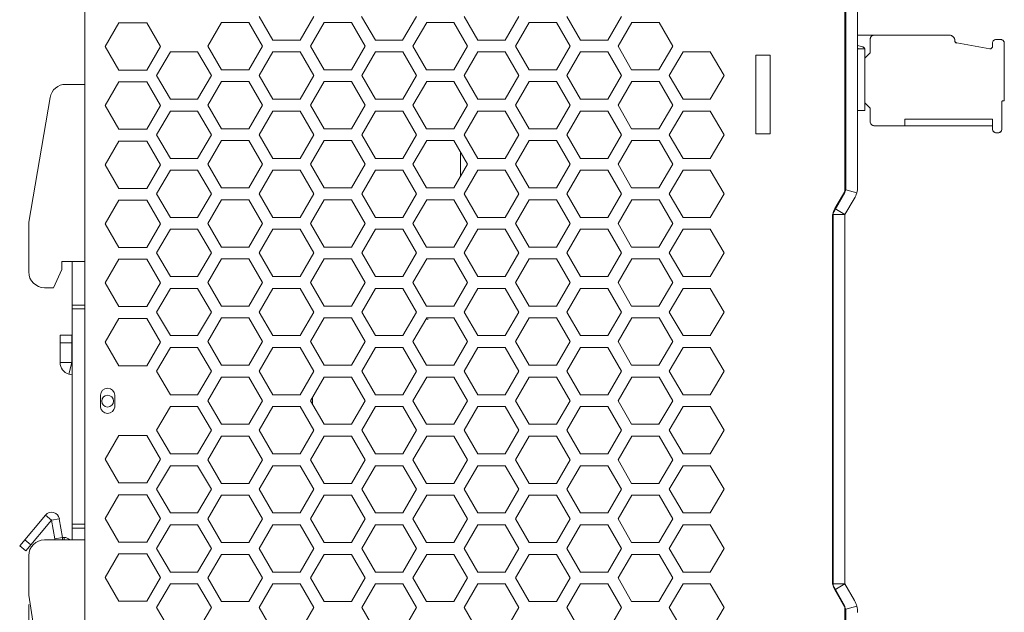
# Model space of a CAD drawing. Header units: millimetres. Extents: x 0 to 420, y 0 to 297.
# Tile 4 of 9: x 157 to 282, y 122 to 197. Entities that reach past the tile are written whole.
import ezdxf

# ---------------------------------------------------------------- set-up
doc = ezdxf.new("R2010")
doc.units = ezdxf.units.MM
doc.layers.get('0').update_dxf_attribs({"linetype": 'CONTINUOUS', "lineweight": 13})
doc.layers.get('Defpoints').update_dxf_attribs({"linetype": 'CONTINUOUS', "lineweight": 13})
doc.layers.add('Dimension', color=2, linetype='CONTINUOUS', lineweight=9)
doc.styles.get("Standard").update_dxf_attribs({"font": 'romans.shx'})
doc.dimstyles.new('yutana', dxfattribs={"dimtxt": 3.5, "dimasz": 3, "dimexe": 1, "dimexo": 0.6, "dimgap": 1.5, "dimtad": 1, "dimdec": 1, "dimzin": 0, "dimdsep": 46, "dimtxsty": 'Standard', "dimcen": 0, "dimadec": 0, "dimazin": 0, "dimtp": 0.01, "dimtm": 0.01, "dimtfac": 1, "dimtdec": 1, "dimtmove": 0, "dimatfit": 3, "dimfxl": 1, "dimtolj": 1, "dimtzin": 0, "dimlwd": 0, "dimlwe": 0, "dimarcsym": 0})

# ---------------------------------------------------------------- blocks, each defined once
blk = doc.blocks.new('*D5')
at = {"layer": 'Defpoints', "color": 0, "ltscale": 5}
for p in [(158.15, 123.7), (281.85, 105.1), (158.15, 68)]:
    blk.add_point(p, dxfattribs=at)
at = {"layer": 'Dimension', "color": 0, "lineweight": 0, "ltscale": 5}
for p, q in [((158.15, 122.5), (158.15, 66)), ((281.85, 103.9), (281.85, 66)), ((275.85, 68), (164.15, 68))]:
    blk.add_line(p, q, dxfattribs=at)
at = {"layer": 'Dimension', "color": 0, "ltscale": 5}
for points in [[(164.15, 69), (164.15, 67), (158.15, 68)], [(275.85, 69), (275.85, 67), (281.85, 68)]]:
    blk.add_solid(points, dxfattribs=at)
at = {"layer": 'Dimension', "color": 0, "ltscale": 5, "insert": (220, 73.5), "char_height": 5, "attachment_point": 5}
blk.add_mtext('\\A1;123.7', dxfattribs=at)

msp = doc.modelspace()

# ---------------------------------------------------------------- linework, layer by layer
at = {"color": 7, "linetype": 'Continuous'}
for p, q in [((165.25, 207.5), (165.25, 88)), ((261.75, 207.5), (261.75, 175.11)), ((263.25, 207.5), (263.25, 175.52)), ((261.65, 174.74), (261.65, 205.8)), ((167.85, 193.3), (169.58, 196.3)), ((169.58, 196.3), (173.12, 196.3)), ((173.12, 196.3), (174.85, 193.3)), ((180.87, 193.36), (182.61, 196.36)), ((182.61, 196.36), (186.07, 196.36)), ((186.07, 196.36), (187.8, 193.36)), ((189.1, 194.11), (187.36, 197.11)), ((194.3, 197.11), (192.56, 194.11)), ((193.87, 193.36), (195.61, 196.36)), ((195.61, 196.36), (199.07, 196.36)), ((199.07, 196.36), (200.8, 193.36)), ((202.1, 194.11), (200.36, 197.11)), ((207.3, 197.11), (205.56, 194.11)), ((206.87, 193.36), (208.61, 196.36)), ((208.61, 196.36), (212.07, 196.36)), ((212.07, 196.36), (213.8, 193.36)), ((215.1, 194.11), (213.36, 197.11)), ((220.3, 197.11), (218.56, 194.11)), ((219.87, 193.36), (221.61, 196.36)), ((221.61, 196.36), (225.07, 196.36)), ((225.07, 196.36), (226.8, 193.36)), ((228.1, 194.11), (226.36, 197.11)), ((233.3, 197.11), (231.56, 194.11)), ((232.87, 193.36), (234.61, 196.36)), ((234.61, 196.36), (238.07, 196.36)), ((238.07, 196.36), (239.8, 193.36)), ((192.56, 194.11), (189.1, 194.11)), ((205.56, 194.11), (202.1, 194.11)), ((218.56, 194.11), (215.1, 194.11)), ((231.56, 194.11), (228.1, 194.11)), ((274.87, 194.75), (263.25, 194.75)), ((264.85, 194.25), (264.85, 192.52)), ((275.57, 194.05), (275.57, 194.04)), ((280, 193.01), (275.82, 193.75)), ((280.35, 193.7), (280.35, 193.31)), ((281.35, 194.2), (280.85, 194.2)), ((281.85, 193.7), (281.85, 186.5)), ((169.58, 190.3), (167.85, 193.3)), ((174.85, 193.3), (173.12, 190.3)), ((174.37, 189.61), (176.11, 192.61)), ((176.11, 192.61), (179.57, 192.61)), ((179.57, 192.61), (181.31, 189.61)), ((182.6, 190.36), (180.87, 193.36)), ((187.8, 193.36), (186.06, 190.36)), ((187.37, 189.61), (189.11, 192.61)), ((189.11, 192.61), (192.57, 192.61)), ((192.57, 192.61), (194.31, 189.61)), ((195.6, 190.36), (193.87, 193.36)), ((200.8, 193.36), (199.06, 190.36)), ((200.37, 189.61), (202.11, 192.61)), ((202.11, 192.61), (205.57, 192.61)), ((205.57, 192.61), (207.31, 189.61)), ((208.6, 190.36), (206.87, 193.36)), ((213.8, 193.36), (212.06, 190.36)), ((213.37, 189.61), (215.11, 192.61)), ((215.11, 192.61), (218.57, 192.61)), ((218.57, 192.61), (220.31, 189.61)), ((221.6, 190.36), (219.87, 193.36)), ((226.8, 193.36), (225.06, 190.36)), ((226.37, 189.61), (228.11, 192.61)), ((228.11, 192.61), (231.57, 192.61)), ((231.57, 192.61), (233.31, 189.61)), ((234.6, 190.36), (232.87, 193.36)), ((239.8, 193.36), (238.06, 190.36)), ((239.37, 189.61), (241.11, 192.61)), ((241.11, 192.61), (244.57, 192.61)), ((244.57, 192.61), (246.31, 189.61)), ((263.93, 193.24), (263.25, 193.42)), ((263.25, 193.08), (263.37, 193.02)), ((264.15, 193.02), (263.37, 193.02)), ((264.15, 193.02), (264.15, 185.2)), ((264.85, 192.52), (264.15, 191.82)), ((250.35, 192.2), (252.15, 192.2)), ((250.35, 182.2), (250.35, 192.2)), ((252.15, 192.2), (252.15, 182.2)), ((173.12, 190.3), (169.58, 190.3)), ((186.06, 190.36), (182.6, 190.36)), ((199.06, 190.36), (195.6, 190.36)), ((212.06, 190.36), (208.6, 190.36)), ((225.06, 190.36), (221.6, 190.36)), ((238.06, 190.36), (234.6, 190.36)), ((167.85, 185.8), (169.58, 188.8)), ((169.58, 188.8), (173.12, 188.8)), ((173.12, 188.8), (174.85, 185.8)), ((176.11, 186.61), (174.37, 189.61)), ((181.31, 189.61), (179.57, 186.61)), ((180.87, 185.86), (182.61, 188.86)), ((182.61, 188.86), (186.07, 188.86)), ((186.07, 188.86), (187.8, 185.86)), ((189.11, 186.61), (187.37, 189.61)), ((194.31, 189.61), (192.57, 186.61)), ((193.87, 185.86), (195.61, 188.86)), ((195.61, 188.86), (199.07, 188.86)), ((199.07, 188.86), (200.8, 185.86)), ((202.11, 186.61), (200.37, 189.61)), ((207.31, 189.61), (205.57, 186.61)), ((206.87, 185.86), (208.61, 188.86)), ((208.61, 188.86), (212.07, 188.86)), ((212.07, 188.86), (213.8, 185.86)), ((215.11, 186.61), (213.37, 189.61)), ((220.31, 189.61), (218.57, 186.61)), ((219.87, 185.86), (221.61, 188.86)), ((221.61, 188.86), (225.07, 188.86)), ((225.07, 188.86), (226.8, 185.86)), ((228.11, 186.61), (226.37, 189.61)), ((233.31, 189.61), (231.57, 186.61)), ((232.87, 185.86), (234.61, 188.86)), ((234.61, 188.86), (238.07, 188.86)), ((238.07, 188.86), (239.8, 185.86)), ((241.11, 186.61), (239.37, 189.61)), ((246.31, 189.61), (244.57, 186.61)), ((162.84, 188.5), (165.25, 188.5)), ((160.87, 186.84), (158.15, 171)), ((179.57, 186.61), (176.11, 186.61)), ((192.57, 186.61), (189.11, 186.61)), ((205.57, 186.61), (202.11, 186.61)), ((218.57, 186.61), (215.11, 186.61)), ((231.57, 186.61), (228.11, 186.61)), ((244.57, 186.61), (241.11, 186.61)), ((264.18, 186.15), (264.85, 185.48)), ((281.55, 186.3), (281.55, 182.85)), ((281.75, 186.4), (281.65, 186.4)), ((169.58, 182.8), (167.85, 185.8)), ((174.85, 185.8), (173.12, 182.8)), ((174.37, 182.11), (176.11, 185.11)), ((176.11, 185.11), (179.57, 185.11)), ((179.57, 185.11), (181.31, 182.11)), ((182.6, 182.86), (180.87, 185.86)), ((187.8, 185.86), (186.06, 182.86)), ((187.37, 182.11), (189.11, 185.11)), ((189.11, 185.11), (192.57, 185.11)), ((192.57, 185.11), (194.31, 182.11)), ((195.6, 182.86), (193.87, 185.86)), ((200.8, 185.86), (199.06, 182.86)), ((200.37, 182.11), (202.11, 185.11)), ((202.11, 185.11), (205.57, 185.11)), ((205.57, 185.11), (207.31, 182.11)), ((208.6, 182.86), (206.87, 185.86)), ((213.8, 185.86), (212.06, 182.86)), ((213.37, 182.11), (215.11, 185.11)), ((215.11, 185.11), (218.57, 185.11)), ((218.57, 185.11), (220.31, 182.11)), ((221.6, 182.86), (219.87, 185.86)), ((226.8, 185.86), (225.06, 182.86)), ((226.37, 182.11), (228.11, 185.11)), ((228.11, 185.11), (231.57, 185.11)), ((231.57, 185.11), (233.31, 182.11)), ((234.6, 182.86), (232.87, 185.86)), ((239.8, 185.86), (238.06, 182.86)), ((239.37, 182.11), (241.11, 185.11)), ((241.11, 185.11), (244.57, 185.11)), ((244.57, 185.11), (246.31, 182.11)), ((264.15, 185.2), (263.25, 185.2)), ((264.85, 185.48), (264.85, 183.75)), ((269.25, 184.1), (269.25, 183.25)), ((280.35, 184.1), (269.25, 184.1)), ((280.35, 184.1), (280.35, 182.85)), ((173.12, 182.8), (169.58, 182.8)), ((186.06, 182.86), (182.6, 182.86)), ((199.06, 182.86), (195.6, 182.86)), ((212.06, 182.86), (208.6, 182.86)), ((225.06, 182.86), (221.6, 182.86)), ((238.06, 182.86), (234.6, 182.86)), ((280.35, 183.25), (265.35, 183.25)), ((281.05, 182.35), (280.85, 182.35)), ((167.85, 178.3), (169.58, 181.3)), ((169.58, 181.3), (173.12, 181.3)), ((173.12, 181.3), (174.85, 178.3)), ((176.11, 179.11), (174.37, 182.11)), ((181.31, 182.11), (179.57, 179.11)), ((180.87, 178.36), (182.61, 181.36)), ((182.61, 181.36), (186.07, 181.36)), ((186.07, 181.36), (187.8, 178.36)), ((189.11, 179.11), (187.37, 182.11)), ((194.31, 182.11), (192.57, 179.11)), ((193.87, 178.36), (195.61, 181.36)), ((195.61, 181.36), (199.07, 181.36)), ((199.07, 181.36), (200.8, 178.36)), ((202.11, 179.11), (200.37, 182.11)), ((207.31, 182.11), (205.57, 179.11)), ((206.87, 178.36), (208.61, 181.36)), ((208.61, 181.36), (212.07, 181.36)), ((212.07, 181.36), (213.8, 178.36)), ((215.11, 179.11), (213.37, 182.11)), ((220.31, 182.11), (218.57, 179.11)), ((219.87, 178.36), (221.61, 181.36)), ((221.61, 181.36), (225.07, 181.36)), ((225.07, 181.36), (226.8, 178.36)), ((228.11, 179.11), (226.37, 182.11)), ((233.31, 182.11), (231.57, 179.11)), ((232.87, 178.36), (234.61, 181.36)), ((234.61, 181.36), (238.07, 181.36)), ((238.07, 181.36), (239.8, 178.36)), ((241.11, 179.11), (239.37, 182.11)), ((246.31, 182.11), (244.57, 179.11)), ((252.15, 182.2), (250.35, 182.2)), ((212.9, 176.81), (212.9, 179.92)), ((179.57, 179.11), (176.11, 179.11)), ((192.57, 179.11), (189.11, 179.11)), ((205.57, 179.11), (202.11, 179.11)), ((218.57, 179.11), (215.11, 179.11)), ((231.57, 179.11), (228.11, 179.11)), ((244.57, 179.11), (241.11, 179.11)), ((169.58, 175.3), (167.85, 178.3)), ((174.85, 178.3), (173.12, 175.3)), ((174.37, 174.61), (176.11, 177.61)), ((176.11, 177.61), (179.57, 177.61)), ((179.57, 177.61), (181.31, 174.61)), ((182.6, 175.36), (180.87, 178.36)), ((187.8, 178.36), (186.06, 175.36)), ((187.37, 174.61), (189.11, 177.61)), ((187.65, 178.1), (187.75, 178.38)), ((189.11, 177.61), (192.57, 177.61)), ((192.57, 177.61), (194.31, 174.61)), ((195.6, 175.36), (193.87, 178.36)), ((200.8, 178.36), (199.06, 175.36)), ((200.37, 174.61), (202.11, 177.61)), ((202.11, 177.61), (205.57, 177.61)), ((205.57, 177.61), (207.31, 174.61)), ((208.6, 175.36), (206.87, 178.36)), ((213.8, 178.36), (212.06, 175.36)), ((213.37, 174.61), (215.11, 177.61)), ((215.11, 177.61), (218.57, 177.61)), ((218.57, 177.61), (220.31, 174.61)), ((221.6, 175.36), (219.87, 178.36)), ((226.8, 178.36), (225.06, 175.36)), ((226.37, 174.61), (228.11, 177.61)), ((228.11, 177.61), (231.57, 177.61)), ((231.57, 177.61), (233.31, 174.61)), ((234.6, 175.36), (232.87, 178.36)), ((239.8, 178.36), (238.06, 175.36)), ((239.37, 174.61), (241.11, 177.61)), ((241.11, 177.61), (244.57, 177.61)), ((244.57, 177.61), (246.31, 174.61)), ((173.12, 175.3), (169.58, 175.3)), ((186.06, 175.36), (182.6, 175.36)), ((199.06, 175.36), (195.6, 175.36)), ((212.06, 175.36), (208.6, 175.36)), ((225.06, 175.36), (221.6, 175.36)), ((238.06, 175.36), (234.6, 175.36)), ((261.75, 175.11), (260.36, 172.76)), ((261.75, 175.11), (260.36, 172.76)), ((263.14, 174.73), (261.75, 175.11)), ((263.14, 174.73), (261.75, 175.11)), ((167.85, 170.8), (169.58, 173.8)), ((169.58, 173.8), (173.12, 173.8)), ((173.12, 173.8), (174.85, 170.8)), ((176.11, 171.61), (174.37, 174.61)), ((181.31, 174.61), (179.57, 171.61)), ((180.87, 170.86), (182.61, 173.86)), ((182.61, 173.86), (186.07, 173.86)), ((186.07, 173.86), (187.8, 170.86)), ((189.11, 171.61), (187.37, 174.61)), ((194.31, 174.61), (192.57, 171.61)), ((193.87, 170.86), (195.61, 173.86)), ((195.61, 173.86), (199.07, 173.86)), ((199.07, 173.86), (200.8, 170.86)), ((202.11, 171.61), (200.37, 174.61)), ((207.31, 174.61), (205.57, 171.61)), ((206.87, 170.86), (208.61, 173.86)), ((208.61, 173.86), (212.07, 173.86)), ((212.07, 173.86), (213.8, 170.86)), ((215.11, 171.61), (213.37, 174.61)), ((220.31, 174.61), (218.57, 171.61)), ((219.87, 170.86), (221.61, 173.86)), ((221.61, 173.86), (225.07, 173.86)), ((225.07, 173.86), (226.8, 170.86)), ((228.11, 171.61), (226.37, 174.61)), ((233.31, 174.61), (231.57, 171.61)), ((232.87, 170.86), (234.61, 173.86)), ((234.61, 173.86), (238.07, 173.86)), ((238.07, 173.86), (239.8, 170.86)), ((241.11, 171.61), (239.37, 174.61)), ((246.31, 174.61), (244.57, 171.61)), ((260.05, 171.97), (261.65, 174.74)), ((262.83, 173.99), (261.65, 172)), ((262.83, 173.99), (261.65, 172)), ((261.65, 172), (260.36, 172.76)), ((261.65, 172), (260.36, 172.76)), ((179.57, 171.61), (176.11, 171.61)), ((192.57, 171.61), (189.11, 171.61)), ((205.57, 171.61), (202.11, 171.61)), ((218.57, 171.61), (215.11, 171.61)), ((231.57, 171.61), (228.11, 171.61)), ((244.57, 171.61), (241.11, 171.61)), ((260.05, 125.07), (260.05, 171.97)), ((261.65, 172), (260.09, 172)), ((261.65, 172), (260.15, 172)), ((260.15, 172), (260.15, 125.1)), ((260.15, 172), (260.15, 125.1)), ((261.65, 172), (261.65, 125.1)), ((261.65, 172), (261.65, 125.1)), ((158.15, 171), (158.15, 164.7)), ((169.58, 167.8), (167.85, 170.8)), ((174.85, 170.8), (173.12, 167.8)), ((174.37, 167.11), (176.11, 170.11)), ((176.11, 170.11), (179.57, 170.11)), ((179.57, 170.11), (181.31, 167.11)), ((182.6, 167.86), (180.87, 170.86)), ((187.8, 170.86), (186.06, 167.86)), ((187.37, 167.11), (189.11, 170.11)), ((189.11, 170.11), (192.57, 170.11)), ((192.57, 170.11), (194.31, 167.11)), ((195.6, 167.86), (193.87, 170.86)), ((200.8, 170.86), (199.06, 167.86)), ((200.37, 167.11), (202.11, 170.11)), ((202.11, 170.11), (205.57, 170.11)), ((205.57, 170.11), (207.31, 167.11)), ((208.6, 167.86), (206.87, 170.86)), ((213.8, 170.86), (212.06, 167.86)), ((213.37, 167.11), (215.11, 170.11)), ((215.11, 170.11), (218.57, 170.11)), ((218.57, 170.11), (220.31, 167.11)), ((221.6, 167.86), (219.87, 170.86)), ((226.8, 170.86), (225.06, 167.86)), ((226.37, 167.11), (228.11, 170.11)), ((228.11, 170.11), (231.57, 170.11)), ((231.57, 170.11), (233.31, 167.11)), ((234.6, 167.86), (232.87, 170.86)), ((239.8, 170.86), (238.06, 167.86)), ((239.37, 167.11), (241.11, 170.11)), ((241.11, 170.11), (244.57, 170.11)), ((244.57, 170.11), (246.31, 167.11)), ((173.12, 167.8), (169.58, 167.8)), ((186.06, 167.86), (182.6, 167.86)), ((199.06, 167.86), (195.6, 167.86)), ((212.06, 167.86), (208.6, 167.86)), ((225.06, 167.86), (221.6, 167.86)), ((238.06, 167.86), (234.6, 167.86)), ((167.85, 163.3), (169.58, 166.3)), ((169.58, 166.3), (173.12, 166.3)), ((173.12, 166.3), (174.85, 163.3)), ((176.11, 164.11), (174.37, 167.11)), ((181.31, 167.11), (179.57, 164.11)), ((180.87, 163.36), (182.61, 166.36)), ((182.61, 166.36), (186.07, 166.36)), ((186.07, 166.36), (187.8, 163.36)), ((189.11, 164.11), (187.37, 167.11)), ((194.31, 167.11), (192.57, 164.11)), ((193.87, 163.36), (195.61, 166.36)), ((195.61, 166.36), (199.07, 166.36)), ((199.07, 166.36), (200.8, 163.36)), ((202.11, 164.11), (200.37, 167.11)), ((207.31, 167.11), (205.57, 164.11)), ((206.87, 163.36), (208.61, 166.36)), ((208.61, 166.36), (212.07, 166.36)), ((212.07, 166.36), (213.8, 163.36)), ((215.11, 164.11), (213.37, 167.11)), ((220.31, 167.11), (218.57, 164.11)), ((219.87, 163.36), (221.61, 166.36)), ((221.61, 166.36), (225.07, 166.36)), ((225.07, 166.36), (226.8, 163.36)), ((228.11, 164.11), (226.37, 167.11)), ((233.31, 167.11), (231.57, 164.11)), ((232.87, 163.36), (234.61, 166.36)), ((234.61, 166.36), (238.07, 166.36)), ((238.07, 166.36), (239.8, 163.36)), ((241.11, 164.11), (239.37, 167.11)), ((246.31, 167.11), (244.57, 164.11)), ((162.35, 165), (161.28, 162.7)), ((162.35, 166), (162.35, 165)), ((162.35, 166), (165.25, 166)), ((163.65, 166), (163.65, 130.7)), ((179.57, 164.11), (176.11, 164.11)), ((192.57, 164.11), (189.11, 164.11)), ((205.57, 164.11), (202.11, 164.11)), ((218.57, 164.11), (215.11, 164.11)), ((231.57, 164.11), (228.11, 164.11)), ((244.57, 164.11), (241.11, 164.11)), ((161.28, 162.7), (160.15, 162.7)), ((169.58, 160.3), (167.85, 163.3)), ((174.85, 163.3), (173.12, 160.3)), ((174.37, 159.61), (176.11, 162.61)), ((176.11, 162.61), (179.57, 162.61)), ((179.57, 162.61), (181.31, 159.61)), ((182.6, 160.36), (180.87, 163.36)), ((187.8, 163.36), (186.06, 160.36)), ((187.37, 159.61), (189.11, 162.61)), ((189.11, 162.61), (192.57, 162.61)), ((192.57, 162.61), (194.31, 159.61)), ((195.6, 160.36), (193.87, 163.36)), ((200.8, 163.36), (199.06, 160.36)), ((200.37, 159.61), (202.11, 162.61)), ((202.11, 162.61), (205.57, 162.61)), ((205.57, 162.61), (207.31, 159.61)), ((208.6, 160.36), (206.87, 163.36)), ((213.8, 163.36), (212.06, 160.36)), ((213.37, 159.61), (215.11, 162.61)), ((215.11, 162.61), (218.57, 162.61)), ((218.57, 162.61), (220.31, 159.61)), ((221.6, 160.36), (219.87, 163.36)), ((226.8, 163.36), (225.06, 160.36)), ((226.37, 159.61), (228.11, 162.61)), ((228.11, 162.61), (231.57, 162.61)), ((231.57, 162.61), (233.31, 159.61)), ((234.6, 160.36), (232.87, 163.36)), ((239.8, 163.36), (238.06, 160.36)), ((239.37, 159.61), (241.11, 162.61)), ((241.11, 162.61), (244.57, 162.61)), ((244.57, 162.61), (246.31, 159.61)), ((165.25, 160.5), (163.65, 160.5)), ((165.25, 160), (163.65, 160)), ((173.12, 160.3), (169.58, 160.3)), ((186.06, 160.36), (182.6, 160.36)), ((199.06, 160.36), (195.6, 160.36)), ((212.06, 160.36), (208.6, 160.36)), ((225.06, 160.36), (221.6, 160.36)), ((238.06, 160.36), (234.6, 160.36)), ((167.85, 155.8), (169.58, 158.8)), ((169.58, 158.8), (173.12, 158.8)), ((173.12, 158.8), (174.85, 155.8)), ((176.11, 156.61), (174.37, 159.61)), ((181.31, 159.61), (179.57, 156.61)), ((180.87, 155.86), (182.61, 158.86)), ((182.61, 158.86), (186.07, 158.86)), ((186.07, 158.86), (187.8, 155.86)), ((189.11, 156.61), (187.37, 159.61)), ((194.31, 159.61), (192.57, 156.61)), ((193.87, 155.86), (195.61, 158.86)), ((195.61, 158.86), (199.07, 158.86)), ((199.07, 158.86), (200.8, 155.86)), ((202.11, 156.61), (200.37, 159.61)), ((207.31, 159.61), (205.57, 156.61)), ((206.87, 155.86), (208.61, 158.86)), ((208.61, 158.86), (212.07, 158.86)), ((212.07, 158.86), (213.8, 155.86)), ((215.11, 156.61), (213.37, 159.61)), ((220.31, 159.61), (218.57, 156.61)), ((219.87, 155.86), (221.61, 158.86)), ((221.61, 158.86), (225.07, 158.86)), ((225.07, 158.86), (226.8, 155.86)), ((228.11, 156.61), (226.37, 159.61)), ((233.31, 159.61), (231.57, 156.61)), ((232.87, 155.86), (234.61, 158.86)), ((234.61, 158.86), (238.07, 158.86)), ((238.07, 158.86), (239.8, 155.86)), ((241.11, 156.61), (239.37, 159.61)), ((246.31, 159.61), (244.57, 156.61)), ((162.13, 153.19), (162.13, 156.69)), ((162.13, 156.69), (163.63, 156.69)), ((163.63, 156.69), (163.63, 153.19)), ((179.57, 156.61), (176.11, 156.61)), ((192.59, 156.65), (189.09, 156.65)), ((192.57, 156.61), (189.11, 156.61)), ((190.05, 156.61), (190.05, 156.65)), ((205.59, 156.65), (202.09, 156.65)), ((205.57, 156.61), (202.11, 156.61)), ((218.59, 156.65), (215.09, 156.65)), ((218.57, 156.61), (215.11, 156.61)), ((231.59, 156.65), (228.09, 156.65)), ((231.57, 156.61), (228.11, 156.61)), ((244.57, 156.61), (241.11, 156.61)), ((162.13, 155.69), (163.63, 155.69)), ((169.58, 152.8), (167.85, 155.8)), ((174.85, 155.8), (173.12, 152.8)), ((174.37, 152.11), (176.11, 155.11)), ((176.11, 155.11), (179.57, 155.11)), ((179.57, 155.11), (181.31, 152.11)), ((182.6, 152.86), (180.87, 155.86)), ((187.8, 155.86), (186.06, 152.86)), ((187.37, 152.11), (189.11, 155.11)), ((189.11, 155.11), (192.57, 155.11)), ((192.57, 155.11), (194.31, 152.11)), ((195.6, 152.86), (193.87, 155.86)), ((200.8, 155.86), (199.06, 152.86)), ((200.37, 152.11), (202.11, 155.11)), ((202.11, 155.11), (205.57, 155.11)), ((205.57, 155.11), (207.31, 152.11)), ((208.6, 152.86), (206.87, 155.86)), ((213.8, 155.86), (212.06, 152.86)), ((213.37, 152.11), (215.11, 155.11)), ((215.11, 155.11), (218.57, 155.11)), ((218.57, 155.11), (220.31, 152.11)), ((221.6, 152.86), (219.87, 155.86)), ((226.8, 155.86), (225.06, 152.86)), ((226.37, 152.11), (228.11, 155.11)), ((228.11, 155.11), (231.57, 155.11)), ((231.57, 155.11), (233.31, 152.11)), ((234.6, 152.86), (232.87, 155.86)), ((239.8, 155.86), (238.06, 152.86)), ((239.37, 152.11), (241.11, 155.11)), ((241.11, 155.11), (244.57, 155.11)), ((244.57, 155.11), (246.31, 152.11)), ((260.05, 155), (260.15, 155)), ((163.63, 153.19), (162.13, 153.19)), ((163.63, 153.19), (163.24, 151.74)), ((173.12, 152.8), (169.58, 152.8)), ((186.06, 152.86), (182.6, 152.86)), ((199.06, 152.86), (195.6, 152.86)), ((212.06, 152.86), (208.6, 152.86)), ((225.06, 152.86), (221.6, 152.86)), ((238.06, 152.86), (234.6, 152.86)), ((163.24, 151.74), (163.65, 151.63)), ((176.11, 149.11), (174.37, 152.11)), ((181.31, 152.11), (179.57, 149.11)), ((180.87, 148.36), (182.61, 151.36)), ((182.61, 151.36), (186.07, 151.36)), ((186.07, 151.36), (187.8, 148.36)), ((189.11, 149.11), (187.37, 152.11)), ((194.31, 152.11), (192.57, 149.11)), ((193.87, 148.36), (195.61, 151.36)), ((195.61, 151.36), (199.07, 151.36)), ((199.07, 151.36), (200.8, 148.36)), ((202.11, 149.11), (200.37, 152.11)), ((207.31, 152.11), (205.57, 149.11)), ((206.87, 148.36), (208.61, 151.36)), ((208.61, 151.36), (212.07, 151.36)), ((212.07, 151.36), (213.8, 148.36)), ((215.11, 149.11), (213.37, 152.11)), ((220.31, 152.11), (218.57, 149.11)), ((219.87, 148.36), (221.61, 151.36)), ((221.61, 151.36), (225.07, 151.36)), ((225.07, 151.36), (226.8, 148.36)), ((228.11, 149.11), (226.37, 152.11)), ((233.31, 152.11), (231.57, 149.11)), ((232.87, 148.36), (234.61, 151.36)), ((234.61, 151.36), (238.07, 151.36)), ((238.07, 151.36), (239.8, 148.36)), ((241.11, 149.11), (239.37, 152.11)), ((246.31, 152.11), (244.57, 149.11)), ((167.25, 147.55), (167.25, 149.05)), ((169.05, 149.05), (169.05, 147.55)), ((179.57, 149.11), (176.11, 149.11)), ((192.57, 149.11), (189.11, 149.11)), ((194.13, 147.91), (194.13, 148.82)), ((205.57, 149.11), (202.11, 149.11)), ((218.57, 149.11), (215.11, 149.11)), ((231.57, 149.11), (228.11, 149.11)), ((244.57, 149.11), (241.11, 149.11)), ((174.37, 144.61), (176.11, 147.61)), ((176.11, 147.61), (179.57, 147.61)), ((179.57, 147.61), (181.31, 144.61)), ((182.6, 145.36), (180.87, 148.36)), ((187.8, 148.36), (186.06, 145.36)), ((187.37, 144.61), (189.11, 147.61)), ((189.11, 147.61), (192.57, 147.61)), ((192.57, 147.61), (194.31, 144.61)), ((195.6, 145.36), (193.87, 148.36)), ((200.8, 148.36), (199.06, 145.36)), ((200.37, 144.61), (202.11, 147.61)), ((202.11, 147.61), (205.57, 147.61)), ((205.57, 147.61), (207.31, 144.61)), ((208.6, 145.36), (206.87, 148.36)), ((213.8, 148.36), (212.06, 145.36)), ((213.37, 144.61), (215.11, 147.61)), ((215.11, 147.61), (218.57, 147.61)), ((218.57, 147.61), (220.31, 144.61)), ((221.6, 145.36), (219.87, 148.36)), ((226.8, 148.36), (225.06, 145.36)), ((226.37, 144.61), (228.11, 147.61)), ((228.11, 147.61), (231.57, 147.61)), ((231.57, 147.61), (233.31, 144.61)), ((234.6, 145.36), (232.87, 148.36)), ((239.8, 148.36), (238.06, 145.36)), ((239.37, 144.61), (241.11, 147.61)), ((241.11, 147.61), (244.57, 147.61)), ((244.57, 147.61), (246.31, 144.61)), ((186.06, 145.36), (182.6, 145.36)), ((199.06, 145.36), (195.6, 145.36)), ((212.06, 145.36), (208.6, 145.36)), ((225.06, 145.36), (221.6, 145.36)), ((238.06, 145.36), (234.6, 145.36)), ((167.85, 140.92), (169.58, 143.92)), ((169.58, 143.92), (173.12, 143.92)), ((173.12, 143.92), (174.85, 140.92)), ((176.11, 141.61), (174.37, 144.61)), ((181.31, 144.61), (179.57, 141.61)), ((180.87, 140.86), (182.61, 143.86)), ((182.61, 143.86), (186.07, 143.86)), ((186.07, 143.86), (187.8, 140.86)), ((189.11, 141.61), (187.37, 144.61)), ((194.31, 144.61), (192.57, 141.61)), ((193.87, 140.86), (195.61, 143.86)), ((195.61, 143.86), (199.07, 143.86)), ((199.07, 143.86), (200.8, 140.86)), ((202.11, 141.61), (200.37, 144.61)), ((207.31, 144.61), (205.57, 141.61)), ((206.87, 140.86), (208.61, 143.86)), ((208.61, 143.86), (212.07, 143.86)), ((212.07, 143.86), (213.8, 140.86)), ((215.11, 141.61), (213.37, 144.61)), ((220.31, 144.61), (218.57, 141.61)), ((219.87, 140.86), (221.61, 143.86)), ((221.61, 143.86), (225.07, 143.86)), ((225.07, 143.86), (226.8, 140.86)), ((228.11, 141.61), (226.37, 144.61)), ((233.31, 144.61), (231.57, 141.61)), ((232.87, 140.86), (234.61, 143.86)), ((234.61, 143.86), (238.07, 143.86)), ((238.07, 143.86), (239.8, 140.86)), ((241.11, 141.61), (239.37, 144.61)), ((246.31, 144.61), (244.57, 141.61)), ((179.57, 141.61), (176.11, 141.61)), ((192.57, 141.61), (189.11, 141.61)), ((205.57, 141.61), (202.11, 141.61)), ((218.57, 141.61), (215.11, 141.61)), ((231.57, 141.61), (228.11, 141.61)), ((244.57, 141.61), (241.11, 141.61)), ((169.58, 137.92), (167.85, 140.92)), ((174.85, 140.92), (173.12, 137.92)), ((174.37, 137.11), (176.11, 140.11)), ((176.11, 140.11), (179.57, 140.11)), ((179.57, 140.11), (181.31, 137.11)), ((182.6, 137.86), (180.87, 140.86)), ((187.8, 140.86), (186.06, 137.86)), ((187.37, 137.11), (189.11, 140.11)), ((189.11, 140.11), (192.57, 140.11)), ((192.57, 140.11), (194.31, 137.11)), ((195.6, 137.86), (193.87, 140.86)), ((200.8, 140.86), (199.06, 137.86)), ((200.37, 137.11), (202.11, 140.11)), ((202.11, 140.11), (205.57, 140.11)), ((205.57, 140.11), (207.31, 137.11)), ((208.6, 137.86), (206.87, 140.86)), ((213.8, 140.86), (212.06, 137.86)), ((213.37, 137.11), (215.11, 140.11)), ((215.11, 140.11), (218.57, 140.11)), ((218.57, 140.11), (220.31, 137.11)), ((221.6, 137.86), (219.87, 140.86)), ((226.8, 140.86), (225.06, 137.86)), ((226.37, 137.11), (228.11, 140.11)), ((228.11, 140.11), (231.57, 140.11)), ((231.57, 140.11), (233.31, 137.11)), ((234.6, 137.86), (232.87, 140.86)), ((239.8, 140.86), (238.06, 137.86)), ((239.37, 137.11), (241.11, 140.11)), ((241.11, 140.11), (244.57, 140.11)), ((244.57, 140.11), (246.31, 137.11)), ((173.12, 137.92), (169.58, 137.92)), ((186.06, 137.86), (182.6, 137.86)), ((199.06, 137.86), (195.6, 137.86)), ((212.06, 137.86), (208.6, 137.86)), ((225.06, 137.86), (221.6, 137.86)), ((238.06, 137.86), (234.6, 137.86)), ((167.85, 133.42), (169.58, 136.42)), ((169.58, 136.42), (173.12, 136.42)), ((173.12, 136.42), (174.85, 133.42)), ((176.11, 134.11), (174.37, 137.11)), ((181.31, 137.11), (179.57, 134.11)), ((180.87, 133.36), (182.61, 136.36)), ((182.61, 136.36), (186.07, 136.36)), ((186.07, 136.36), (187.8, 133.36)), ((189.11, 134.11), (187.37, 137.11)), ((194.31, 137.11), (192.57, 134.11)), ((193.87, 133.36), (195.61, 136.36)), ((195.61, 136.36), (199.07, 136.36)), ((199.07, 136.36), (200.8, 133.36)), ((202.11, 134.11), (200.37, 137.11)), ((207.31, 137.11), (205.57, 134.11)), ((206.87, 133.36), (208.61, 136.36)), ((208.61, 136.36), (212.07, 136.36)), ((212.07, 136.36), (213.8, 133.36)), ((215.11, 134.11), (213.37, 137.11)), ((220.31, 137.11), (218.57, 134.11)), ((219.87, 133.36), (221.61, 136.36)), ((221.61, 136.36), (225.07, 136.36)), ((225.07, 136.36), (226.8, 133.36)), ((228.11, 134.11), (226.37, 137.11)), ((233.31, 137.11), (231.57, 134.11)), ((232.87, 133.36), (234.61, 136.36)), ((234.61, 136.36), (238.07, 136.36)), ((238.07, 136.36), (239.8, 133.36)), ((241.11, 134.11), (239.37, 137.11)), ((246.31, 137.11), (244.57, 134.11)), ((157.01, 129.94), (160.28, 133.84)), ((160.28, 133.84), (161.05, 133.2)), ((179.57, 134.11), (176.11, 134.11)), ((192.57, 134.11), (189.11, 134.11)), ((205.57, 134.11), (202.11, 134.11)), ((218.57, 134.11), (215.11, 134.11)), ((231.57, 134.11), (228.11, 134.11)), ((244.57, 134.11), (241.11, 134.11)), ((244.21, 134.15), (244.23, 134.11)), ((161.05, 133.2), (157.77, 129.29)), ((162.03, 133.37), (161.05, 133.2)), ((161.46, 130.83), (161.05, 133.2)), ((162.03, 133.37), (162.45, 131)), ((165.25, 132.7), (163.65, 132.7)), ((169.58, 130.42), (167.85, 133.42)), ((174.85, 133.42), (173.12, 130.42)), ((174.37, 129.61), (176.11, 132.61)), ((176.11, 132.61), (179.57, 132.61)), ((179.57, 132.61), (181.31, 129.61)), ((182.6, 130.36), (180.87, 133.36)), ((187.8, 133.36), (186.06, 130.36)), ((187.37, 129.61), (189.11, 132.61)), ((189.11, 132.61), (192.57, 132.61)), ((192.57, 132.61), (194.31, 129.61)), ((195.6, 130.36), (193.87, 133.36)), ((200.8, 133.36), (199.06, 130.36)), ((200.37, 129.61), (202.11, 132.61)), ((202.11, 132.61), (205.57, 132.61)), ((205.57, 132.61), (207.31, 129.61)), ((208.6, 130.36), (206.87, 133.36)), ((213.8, 133.36), (212.06, 130.36)), ((213.37, 129.61), (215.11, 132.61)), ((215.11, 132.61), (218.57, 132.61)), ((218.57, 132.61), (220.31, 129.61)), ((221.6, 130.36), (219.87, 133.36)), ((226.8, 133.36), (225.06, 130.36)), ((226.37, 129.61), (228.11, 132.61)), ((228.11, 132.61), (231.57, 132.61)), ((231.57, 132.61), (233.31, 129.61)), ((234.6, 130.36), (232.87, 133.36)), ((239.8, 133.36), (238.06, 130.36)), ((239.37, 129.61), (241.11, 132.61)), ((241.11, 132.61), (244.57, 132.61)), ((244.57, 132.61), (246.31, 129.61)), ((165.25, 132.2), (163.65, 132.2)), ((157.77, 129.29), (157.01, 129.94)), ((158.41, 130.06), (157.65, 130.7)), ((160.15, 130.7), (165.25, 130.7)), ((161.46, 130.83), (162.45, 131)), ((162.45, 130.7), (162.45, 131)), ((162.65, 131), (162.45, 131)), ((162.65, 131), (162.65, 130.7)), ((173.12, 130.42), (169.58, 130.42)), ((186.06, 130.36), (182.6, 130.36)), ((199.06, 130.36), (195.6, 130.36)), ((212.06, 130.36), (208.6, 130.36)), ((225.06, 130.36), (221.6, 130.36)), ((238.06, 130.36), (234.6, 130.36)), ((158.15, 123.7), (158.15, 128.7)), ((167.85, 125.92), (169.58, 128.92)), ((169.58, 128.92), (173.12, 128.92)), ((173.12, 128.92), (174.85, 125.92)), ((176.11, 126.61), (174.37, 129.61)), ((181.31, 129.61), (179.57, 126.61)), ((180.87, 125.86), (182.61, 128.86)), ((182.61, 128.86), (186.07, 128.86)), ((186.07, 128.86), (187.8, 125.86)), ((189.11, 126.61), (187.37, 129.61)), ((194.31, 129.61), (192.57, 126.61)), ((193.87, 125.86), (195.61, 128.86)), ((195.61, 128.86), (199.07, 128.86)), ((199.07, 128.86), (200.8, 125.86)), ((202.11, 126.61), (200.37, 129.61)), ((207.31, 129.61), (205.57, 126.61)), ((206.87, 125.86), (208.61, 128.86)), ((208.61, 128.86), (212.07, 128.86)), ((212.07, 128.86), (213.8, 125.86)), ((215.11, 126.61), (213.37, 129.61)), ((220.31, 129.61), (218.57, 126.61)), ((219.87, 125.86), (221.61, 128.86)), ((221.61, 128.86), (225.07, 128.86)), ((225.07, 128.86), (226.8, 125.86)), ((228.11, 126.61), (226.37, 129.61)), ((233.31, 129.61), (231.57, 126.61)), ((232.87, 125.86), (234.61, 128.86)), ((234.61, 128.86), (238.07, 128.86)), ((238.07, 128.86), (239.8, 125.86)), ((241.11, 126.61), (239.37, 129.61)), ((246.31, 129.61), (244.57, 126.61)), ((179.57, 126.61), (176.11, 126.61)), ((192.57, 126.61), (189.11, 126.61)), ((205.57, 126.61), (202.11, 126.61)), ((218.57, 126.61), (215.11, 126.61)), ((231.57, 126.61), (228.11, 126.61)), ((244.57, 126.61), (241.11, 126.61)), ((169.58, 122.92), (167.85, 125.92)), ((174.85, 125.92), (173.12, 122.92)), ((174.37, 122.11), (176.11, 125.11)), ((176.11, 125.11), (179.57, 125.11)), ((179.57, 125.11), (181.31, 122.11)), ((182.6, 122.86), (180.87, 125.86)), ((187.8, 125.86), (186.06, 122.86)), ((187.37, 122.11), (189.11, 125.11)), ((189.11, 125.11), (192.57, 125.11)), ((192.57, 125.11), (194.31, 122.11)), ((195.6, 122.86), (193.87, 125.86)), ((200.8, 125.86), (199.06, 122.86)), ((200.37, 122.11), (202.11, 125.11)), ((202.11, 125.11), (205.57, 125.11)), ((205.57, 125.11), (207.31, 122.11)), ((208.6, 122.86), (206.87, 125.86)), ((213.8, 125.86), (212.06, 122.86)), ((213.37, 122.11), (215.11, 125.11)), ((215.11, 125.11), (218.57, 125.11)), ((218.57, 125.11), (220.31, 122.11)), ((221.6, 122.86), (219.87, 125.86)), ((226.8, 125.86), (225.06, 122.86)), ((226.37, 122.11), (228.11, 125.11)), ((228.11, 125.11), (231.57, 125.11)), ((231.57, 125.11), (233.31, 122.11)), ((234.6, 122.86), (232.87, 125.86)), ((239.8, 125.86), (238.06, 122.86)), ((239.37, 122.11), (241.11, 125.11)), ((241.11, 125.11), (244.57, 125.11)), ((244.57, 125.11), (246.31, 122.11)), ((261.65, 122.3), (260.05, 125.07)), ((261.65, 125.1), (260.15, 125.1)), ((261.65, 125.1), (260.15, 125.1)), ((261.65, 125.1), (260.35, 124.36)), ((261.65, 125.1), (260.35, 124.36)), ((261.65, 125.1), (262.85, 122.99)), ((261.65, 125.1), (262.85, 122.99)), ((158.15, 123.7), (160.88, 106.68)), ((260.35, 124.36), (261.75, 121.9)), ((260.35, 124.36), (261.75, 121.9)), ((173.12, 122.92), (169.58, 122.92)), ((186.06, 122.86), (182.6, 122.86)), ((199.06, 122.86), (195.6, 122.86)), ((212.06, 122.86), (208.6, 122.86)), ((225.06, 122.86), (221.6, 122.86)), ((238.06, 122.86), (234.6, 122.86)), ((176.11, 119.11), (174.37, 122.11)), ((181.31, 122.11), (179.57, 119.11)), ((189.11, 119.11), (187.37, 122.11)), ((194.31, 122.11), (192.57, 119.11)), ((202.11, 119.11), (200.37, 122.11)), ((207.31, 122.11), (205.57, 119.11)), ((215.11, 119.11), (213.37, 122.11)), ((220.31, 122.11), (218.57, 119.11)), ((228.11, 119.11), (226.37, 122.11)), ((233.31, 122.11), (231.57, 119.11)), ((241.11, 119.11), (239.37, 122.11)), ((246.31, 122.11), (244.57, 119.11)), ((261.65, 91.2), (261.65, 122.3)), ((263.15, 122.27), (261.75, 121.9)), ((263.15, 122.27), (261.75, 121.9)), ((261.75, 121.9), (261.75, 89.5))]:
    msp.add_line(p, q, dxfattribs=at)
msp.add_circle((168.15, 148.3), 0.75, dxfattribs=at)
for centre, radius, start, end in [((265.35, 194.25), 0.5, 89.9959, 180.0041), ((274.87, 194.05), 0.7, 359.9976, 90.0024), ((275.87, 194.04), 0.3, 179.9868, 260.0132), ((280.85, 193.7), 0.5, 89.9959, 180.0041), ((281.35, 193.7), 0.5, 359.9959, 90.0041), ((263.85, 192.95), 0.3, 359.9882, 75.0118), ((280.05, 193.31), 0.3, 259.9909, 0.0091), ((162.84, 186.5), 2, 90, 170.2724), ((281.65, 186.3), 0.1, 90.0002, 179.9998), ((281.75, 186.5), 0.1, 270.0002, 359.9998), ((197.65, 185), 16.1, 2.6324, 3.562), ((265.35, 183.75), 0.5, 179.9959, 270.0041), ((280.85, 182.85), 0.5, 179.9959, 270.0041), ((281.05, 182.85), 0.5, 269.9959, 0.0041), ((258.75, 175.52), 3, 350.7004, 352.1581), ((258.75, 175.52), 3, 350.7004, 352.1581), ((260.25, 175.52), 3, 329.3493, 0), ((260.25, 175.52), 3, 329.3493, 0), ((261.65, 172), 1.5, 149.3493, 180), ((261.65, 172), 1.5, 149.3493, 180), ((160.15, 164.7), 2, 180, 270), ((208.8, 159.69), 1, 254.1222, 269.9791), ((163.63, 153.19), 1.5, 180, 255), ((168.15, 149.05), 0.9, 0, 180), ((168.15, 147.64), 0.905, 185.9611, 354.0389), ((238.75, 144.7), 1, 128.0102, 138.5819), ((161.05, 133.2), 1, 10, 140), ((160.15, 128.7), 2, 90, 180), ((162.45, 131), 1, 190, 197.715), ((162.65, 130), 1, 44.4906, 90), ((261.65, 125.1), 1.5, 180, 209.7449), ((261.65, 125.1), 1.5, 180, 209.7449), ((260.25, 121.5), 3, 0, 29.7449), ((260.25, 121.5), 3, 0, 29.7449)]:
    msp.add_arc(centre, radius, start, end, dxfattribs=at)
for points, knots in [([(265.35, 194.75), (265.31, 194.75), (265.22, 194.74), (265.1, 194.69), (264.99, 194.61), (264.91, 194.5), (264.86, 194.38), (264.85, 194.29), (264.85, 194.25)], [0, 0, 0, 0, 0.1283829, 0.2599955, 0.3917948, 0.5236079, 0.6550287, 0.7831617, 0.7831617, 0.7831617, 0.7831617]), ([(264.85, 194.25), (264.85, 194.29), (264.86, 194.38), (264.91, 194.5), (264.99, 194.61), (265.1, 194.69), (265.22, 194.74), (265.31, 194.75), (265.35, 194.75)], [0, 0, 0, 0, 0.1270257, 0.2588151, 0.3920915, 0.5251888, 0.6565458, 0.7832118, 0.7832118, 0.7832118, 0.7832118]), ([(274.87, 194.75), (274.93, 194.75), (275.05, 194.73), (275.22, 194.66), (275.37, 194.55), (275.48, 194.4), (275.55, 194.23), (275.57, 194.11), (275.57, 194.05)], [0, 0, 0, 0, 0.179736, 0.363994, 0.548513, 0.733051, 0.91704, 1.096426, 1.096426, 1.096426, 1.096426]), ([(275.57, 194.04), (275.57, 194.02), (275.58, 193.96), (275.61, 193.88), (275.67, 193.82), (275.74, 193.77), (275.79, 193.75), (275.82, 193.75)], [0, 0, 0, 0, 0.0803461, 0.1659235, 0.2528791, 0.3378073, 0.4176661, 0.4176661, 0.4176661, 0.4176661]), ([(280.35, 193.7), (280.35, 193.74), (280.36, 193.83), (280.41, 193.95), (280.49, 194.06), (280.6, 194.14), (280.72, 194.19), (280.81, 194.2), (280.85, 194.2)], [0, 0, 0, 0, 0.1283829, 0.2599955, 0.3917948, 0.5236079, 0.6550287, 0.7831617, 0.7831617, 0.7831617, 0.7831617]), ([(281.35, 194.2), (281.39, 194.2), (281.48, 194.19), (281.6, 194.14), (281.71, 194.06), (281.79, 193.95), (281.84, 193.83), (281.85, 193.74), (281.85, 193.7)], [0, 0, 0, 0, 0.1283829, 0.2599955, 0.3917948, 0.5236079, 0.6550287, 0.7831617, 0.7831617, 0.7831617, 0.7831617]), ([(263.93, 193.24), (263.96, 193.23), (264.02, 193.2), (264.09, 193.13), (264.14, 193.04), (264.15, 192.98), (264.15, 192.95)], [0, 0, 0, 0, 0.0965837, 0.1956319, 0.2945593, 0.3909495, 0.3909495, 0.3909495, 0.3909495]), ([(280, 193.01), (280.03, 193), (280.1, 193), (280.2, 193.04), (280.29, 193.11), (280.34, 193.2), (280.35, 193.27), (280.35, 193.31)], [0, 0, 0, 0, 0.101366, 0.2074364, 0.3143132, 0.4199868, 0.5209718, 0.5209718, 0.5209718, 0.5209718]), ([(281.65, 186.4), (281.64, 186.4), (281.61, 186.39), (281.58, 186.37), (281.55, 186.34), (281.55, 186.31), (281.55, 186.3)], [0, 0, 0, 0, 0.0377402, 0.0783968, 0.1187395, 0.1561344, 0.1561344, 0.1561344, 0.1561344]), ([(281.85, 186.5), (281.85, 186.49), (281.85, 186.46), (281.82, 186.43), (281.79, 186.4), (281.76, 186.4), (281.75, 186.4)], [0, 0, 0, 0, 0.0377402, 0.0783968, 0.1187395, 0.1561344, 0.1561344, 0.1561344, 0.1561344]), ([(265.35, 183.25), (265.31, 183.25), (265.22, 183.26), (265.1, 183.31), (264.99, 183.39), (264.91, 183.5), (264.86, 183.62), (264.85, 183.71), (264.85, 183.75)], [0, 0, 0, 0, 0.1283829, 0.2599955, 0.3917948, 0.5236079, 0.6550287, 0.7831617, 0.7831617, 0.7831617, 0.7831617]), ([(280.85, 182.35), (280.81, 182.35), (280.72, 182.36), (280.6, 182.41), (280.49, 182.49), (280.41, 182.6), (280.36, 182.72), (280.35, 182.81), (280.35, 182.85)], [0, 0, 0, 0, 0.1283829, 0.2599955, 0.3917948, 0.5236079, 0.6550287, 0.7831617, 0.7831617, 0.7831617, 0.7831617]), ([(281.55, 182.85), (281.55, 182.81), (281.54, 182.72), (281.49, 182.6), (281.41, 182.49), (281.3, 182.41), (281.18, 182.36), (281.09, 182.35), (281.05, 182.35)], [0, 0, 0, 0, 0.1283829, 0.2599955, 0.3917948, 0.5236079, 0.6550287, 0.7831617, 0.7831617, 0.7831617, 0.7831617])]:
    msp.add_open_spline(points, degree=3, knots=knots, dxfattribs=at)

# ---------------------------------------------------------------- dimensions: what is measured, and where the dimension line sits
at = {"layer": 'Dimension', "color": 7}
dim = msp.add_linear_dim(base=(158.15, 68), p1=(281.85, 105.1), p2=(158.15, 123.7), dimstyle='yutana', override={"dimscale": 2, "dimtxt": 2.5, "dimasz": 3}, dxfattribs=at)
dim.commit()
dim.dimension.update_dxf_attribs({"geometry": '*D5', "text_midpoint": (220, 73.5)})

doc.saveas('drawing.dxf')
